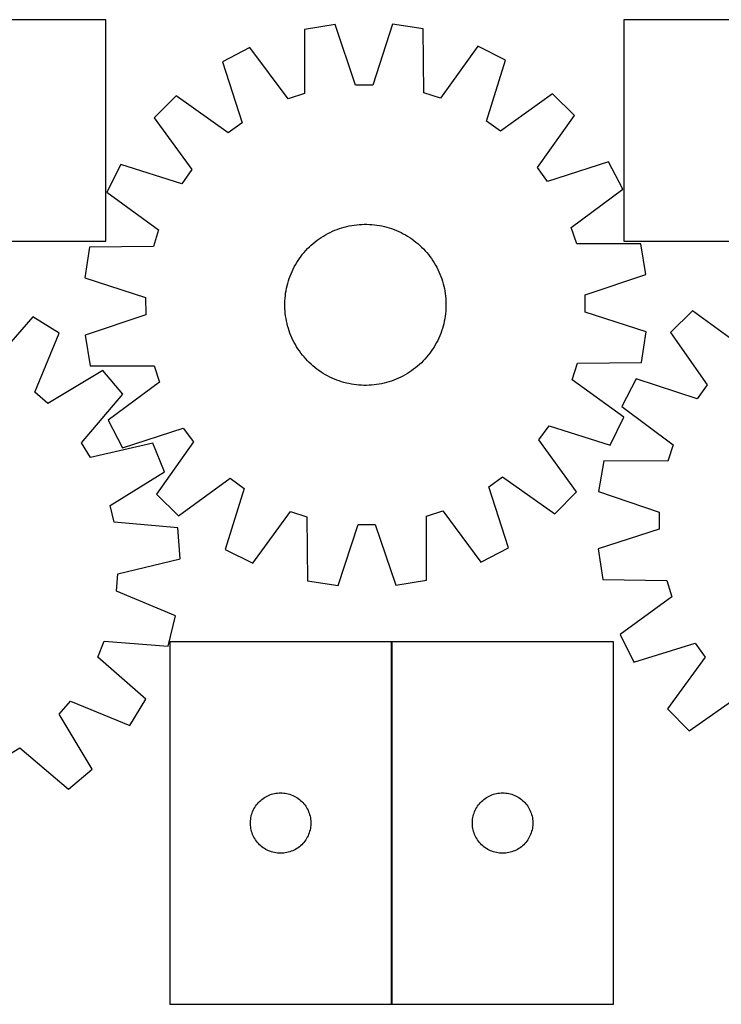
# Model space of a CAD drawing. Header units: millimetres. Extents: x 7 to 1493, y 7 to 496.
# Tile 3 of 6: x 418 to 767, y 7 to 496. Entities that reach past the tile are written whole.
import ezdxf

# ---------------------------------------------------------------- set-up
doc = ezdxf.new("R2010")
doc.units = ezdxf.units.MM
doc.layers.add('COMMON', color=5, linetype='CONTINUOUS', true_color=0x0000ff)
doc.layers.add('CUT', color=7, linetype='CONTINUOUS', true_color=0x000000)

msp = doc.modelspace()

# ---------------------------------------------------------------- linework, layer by layer
at = {"layer": 'COMMON'}
msp.add_line((602.891635, 187.012758), (602.891635, 7.012758), dxfattribs=at)
at = {"layer": 'CUT'}
for p, q in [((461.039244, 495.910218), (281.039244, 495.910218)), ((461.039244, 385.910218), (461.039244, 495.910218)), ((898.226805, 495.935365), (718.226805, 495.935365)), ((718.226805, 495.935365), (718.226805, 385.935365)), ((574.801919, 493.54377), (559.619465, 491.049049)), ((559.619465, 491.049049), (559.627845, 459.284687)), ((584.958332, 463.446892), (574.801919, 493.54377)), ((603.34029, 493.708754), (593.532532, 463.496461)), ((618.550573, 491.389737), (603.34029, 493.708754)), ((618.909449, 459.627402), (618.550573, 491.389737)), ((532.528844, 482.073299), (518.860383, 475.009042)), ((551.488613, 456.587971), (532.528844, 482.073299)), ((645.743159, 482.727805), (627.079315, 457.02497)), ((659.492383, 475.822053), (645.743159, 482.727805)), ((518.860383, 475.009042), (528.684081, 444.801929)), ((650.018592, 445.503378), (659.492383, 475.822053)), ((593.532532, 463.496461), (584.958332, 463.446892)), ((627.079315, 457.02497), (618.909449, 459.627402)), ((495.869332, 458.101134), (485.052828, 447.15884)), ((521.776543, 439.722038), (495.869332, 458.101134)), ((559.627845, 459.284687), (551.488613, 456.587971)), ((682.677385, 459.181095), (656.984402, 440.503692)), ((693.619679, 448.364591), (682.677385, 459.181095)), ((485.052828, 447.15884), (503.730231, 421.465857)), ((656.984402, 440.503692), (650.018592, 445.503378)), ((675.240583, 422.45738), (693.619679, 448.364591)), ((528.684081, 444.801929), (521.776543, 439.722038)), ((710.527587, 425.373539), (680.320473, 415.549842)), ((717.591843, 411.705078), (710.527587, 425.373539)), ((468.411869, 423.973838), (461.506118, 410.224615)), ((498.730544, 414.500048), (468.411869, 423.973838)), ((503.730231, 421.465857), (498.730544, 414.500048)), ((680.320473, 415.549842), (675.240583, 422.45738)), ((692.106516, 392.745309), (717.591843, 411.705078)), ((461.506118, 410.224615), (487.208952, 391.560771)), ((487.208952, 391.560771), (484.606521, 383.390904)), ((573.491265, 390.847863), (574.645534, 391.344522)), ((574.645534, 391.344522), (575.814834, 391.804679)), ((575.814834, 391.804679), (576.998011, 392.22788)), ((576.998011, 392.22788), (578.193897, 392.613708)), ((578.193897, 392.613708), (579.401312, 392.961782)), ((579.401312, 392.961782), (580.619065, 393.271759)), ((580.619065, 393.271759), (581.845953, 393.543332)), ((581.845953, 393.543332), (583.080766, 393.776233)), ((583.080766, 393.776233), (584.322286, 393.970233)), ((584.322286, 393.970233), (585.569287, 394.125141)), ((585.569287, 394.125141), (586.820538, 394.240802)), ((586.820538, 394.240802), (588.074804, 394.317104)), ((588.074804, 394.317104), (589.330849, 394.353971)), ((589.330849, 394.353971), (590.587431, 394.351366)), ((590.587431, 394.351366), (591.843312, 394.309292)), ((591.843312, 394.309292), (593.097252, 394.227791)), ((593.097252, 394.227791), (594.348013, 394.106943)), ((594.348013, 394.106943), (595.59436, 393.946867)), ((595.59436, 393.946867), (596.835065, 393.747722)), ((596.835065, 393.747722), (598.068902, 393.509703)), ((598.068902, 393.509703), (599.294654, 393.233046)), ((599.294654, 393.233046), (600.511111, 392.918023)), ((600.511111, 392.918023), (601.717073, 392.564947)), ((601.717073, 392.564947), (602.911349, 392.174164)), ((602.911349, 392.174164), (604.092761, 391.746061)), ((604.092761, 391.746061), (605.260143, 391.28106)), ((605.260143, 391.28106), (606.412343, 390.77962)), ((694.803232, 384.606077), (692.106516, 392.745309)), ((564.931292, 385.626681), (565.925783, 386.394792)), ((565.925783, 386.394792), (566.943911, 387.131285)), ((566.943911, 387.131285), (567.98467, 387.835435)), ((567.98467, 387.835435), (569.047034, 388.506546)), ((569.047034, 388.506546), (570.129954, 389.143957)), ((570.129954, 389.143957), (571.23236, 389.747038)), ((571.23236, 389.747038), (572.353166, 390.315193)), ((572.353166, 390.315193), (573.491265, 390.847863)), ((606.412343, 390.77962), (607.548224, 390.242236)), ((607.548224, 390.242236), (608.666665, 389.669439)), ((608.666665, 389.669439), (609.766562, 389.061793)), ((609.766562, 389.061793), (610.846829, 388.419898)), ((610.846829, 388.419898), (611.906402, 387.744388)), ((611.906402, 387.744388), (612.944233, 387.03593)), ((612.944233, 387.03593), (613.959298, 386.295222)), ((613.959298, 386.295222), (614.950597, 385.522995)), ((281.039244, 385.910218), (461.039244, 385.910218)), ((452.844185, 383.032029), (450.525169, 367.821746)), ((484.606521, 383.390904), (452.844185, 383.032029)), ((560.346857, 381.33946), (561.208946, 382.253686)), ((561.208946, 382.253686), (562.099326, 383.140382)), ((562.099326, 383.140382), (563.017119, 383.998673)), ((563.017119, 383.998673), (563.961418, 384.827712)), ((563.961418, 384.827712), (564.931292, 385.626681)), ((614.950597, 385.522995), (615.91715, 384.720012)), ((615.91715, 384.720012), (616.858004, 383.887065)), ((616.858004, 383.887065), (617.77223, 383.024976)), ((617.77223, 383.024976), (618.658927, 382.134596)), ((618.658927, 382.134596), (619.517218, 381.216804)), ((726.567594, 384.614457), (694.803232, 384.606077)), ((718.226805, 385.935365), (898.226805, 385.935365)), ((729.062314, 369.432003), (726.567594, 384.614457)), ((556.489534, 376.387857), (557.197993, 377.425688)), ((557.197993, 377.425688), (557.938701, 378.440754)), ((557.938701, 378.440754), (558.710927, 379.432052)), ((558.710927, 379.432052), (559.51391, 380.398606)), ((559.51391, 380.398606), (560.346857, 381.33946)), ((619.517218, 381.216804), (620.346257, 380.272505)), ((620.346257, 380.272505), (621.145226, 379.302631)), ((621.145226, 379.302631), (621.913336, 378.308139)), ((621.913336, 378.308139), (622.649829, 377.290011)), ((622.649829, 377.290011), (623.353979, 376.249252)), ((553.454302, 370.893799), (553.991686, 372.02968)), ((553.991686, 372.02968), (554.564484, 373.14812)), ((554.564484, 373.14812), (555.172129, 374.248017)), ((555.172129, 374.248017), (555.814024, 375.328285)), ((555.814024, 375.328285), (556.489534, 376.387857)), ((623.353979, 376.249252), (624.025091, 375.186888)), ((624.025091, 375.186888), (624.662501, 374.103969)), ((624.662501, 374.103969), (625.265582, 373.001562)), ((625.265582, 373.001562), (625.833738, 371.880756)), ((625.833738, 371.880756), (626.366408, 370.742657)), ((450.525169, 367.821746), (480.737462, 358.013988)), ((551.668976, 366.198528), (552.059759, 367.392804)), ((552.059759, 367.392804), (552.487862, 368.574216)), ((552.487862, 368.574216), (552.952862, 369.741599)), ((552.952862, 369.741599), (553.454302, 370.893799)), ((626.366408, 370.742657), (626.863066, 369.588388)), ((626.863066, 369.588388), (627.323223, 368.419088)), ((627.323223, 368.419088), (627.746425, 367.235911)), ((627.746425, 367.235911), (628.132253, 366.040025)), ((698.965437, 359.275591), (729.062314, 369.432003)), ((550.486201, 361.31652), (550.72422, 362.550357)), ((550.72422, 362.550357), (551.000877, 363.776109)), ((551.000877, 363.776109), (551.315899, 364.992566)), ((551.315899, 364.992566), (551.668976, 366.198528)), ((628.132253, 366.040025), (628.480327, 364.83261)), ((628.480327, 364.83261), (628.790303, 363.614858)), ((628.790303, 363.614858), (629.061876, 362.387969)), ((629.061876, 362.387969), (629.294778, 361.153156)), ((480.737462, 358.013988), (480.78703, 349.439787)), ((549.92463, 356.324768), (550.006131, 357.578707)), ((550.006131, 357.578707), (550.12698, 358.829468)), ((550.12698, 358.829468), (550.287055, 360.075816)), ((550.287055, 360.075816), (550.486201, 361.31652)), ((629.294778, 361.153156), (629.488778, 359.911637)), ((629.488778, 359.911637), (629.643685, 358.664636)), ((629.643685, 358.664636), (629.759347, 357.413385)), ((629.759347, 357.413385), (629.835649, 356.159118)), ((699.015005, 350.70139), (698.965437, 359.275591)), ((549.879952, 353.812304), (549.882557, 355.068887)), ((549.916818, 352.55626), (549.879952, 353.812304)), ((549.882557, 355.068887), (549.92463, 356.324768)), ((549.99312, 351.301993), (549.916818, 352.55626)), ((629.827837, 352.39061), (629.746336, 351.136671)), ((629.86991, 353.646491), (629.827837, 352.39061)), ((629.835649, 356.159118), (629.872515, 354.903074)), ((629.872515, 354.903074), (629.86991, 353.646491)), ((424.743044, 348.392941), (403.913312, 324.41176)), ((437.839163, 340.316913), (424.743044, 348.392941)), ((480.78703, 349.439787), (450.690153, 339.283375)), ((550.108782, 350.050742), (549.99312, 351.301993)), ((550.263689, 348.803741), (550.108782, 350.050742)), ((550.457689, 347.562222), (550.263689, 348.803741)), ((550.690591, 346.327409), (550.457689, 347.562222)), ((629.266266, 347.398858), (629.028247, 346.165021)), ((629.465412, 348.639562), (629.266266, 347.398858)), ((629.625487, 349.88591), (629.465412, 348.639562)), ((629.746336, 351.136671), (629.625487, 349.88591)), ((729.227298, 340.893632), (699.015005, 350.70139)), ((752.245493, 351.319953), (741.278757, 340.528232)), ((777.896156, 332.584472), (752.245493, 351.319953)), ((550.962164, 345.10052), (550.690591, 346.327409)), ((551.27214, 343.882768), (550.962164, 345.10052)), ((551.620214, 342.675353), (551.27214, 343.882768)), ((552.006042, 341.479467), (551.620214, 342.675353)), ((628.083491, 342.51685), (627.692708, 341.322574)), ((628.436568, 343.722812), (628.083491, 342.51685)), ((628.75159, 344.939269), (628.436568, 343.722812)), ((629.028247, 346.165021), (628.75159, 344.939269)), ((425.762946, 310.937674), (437.839163, 340.316913)), ((450.690153, 339.283375), (453.184873, 324.100921)), ((552.429244, 340.29629), (552.006042, 341.479467)), ((552.889401, 339.12699), (552.429244, 340.29629)), ((553.386059, 337.972721), (552.889401, 339.12699)), ((553.918729, 336.834622), (553.386059, 337.972721)), ((626.298165, 337.821579), (625.760781, 336.685698)), ((626.799605, 338.973779), (626.298165, 337.821579)), ((627.264605, 340.141162), (626.799605, 338.973779)), ((627.692708, 341.322574), (627.264605, 340.141162)), ((726.908282, 325.683349), (729.227298, 340.893632)), ((741.278757, 340.528232), (759.599195, 314.579508)), ((554.486885, 335.713816), (553.918729, 336.834622)), ((555.089966, 334.611409), (554.486885, 335.713816)), ((555.727376, 333.52849), (555.089966, 334.611409)), ((556.398488, 332.466126), (555.727376, 333.52849)), ((623.938443, 333.387093), (623.262933, 332.327521)), ((624.580338, 334.467361), (623.938443, 333.387093)), ((625.187983, 335.567258), (624.580338, 334.467361)), ((625.760781, 336.685698), (625.187983, 335.567258)), ((557.102637, 331.425367), (556.398488, 332.466126)), ((557.839131, 330.407239), (557.102637, 331.425367)), ((558.607241, 329.412747), (557.839131, 330.407239)), ((559.40621, 328.442873), (558.607241, 329.412747)), ((560.235249, 327.498574), (559.40621, 328.442873)), ((620.238557, 328.316772), (619.40561, 327.375918)), ((621.04154, 329.283326), (620.238557, 328.316772)), ((621.813766, 330.274624), (621.04154, 329.283326)), ((622.554474, 331.28969), (621.813766, 330.274624)), ((623.262933, 332.327521), (622.554474, 331.28969)), ((453.184873, 324.100921), (484.949235, 324.109301)), ((484.949235, 324.109301), (487.645951, 315.970069)), ((561.09354, 326.580782), (560.235249, 327.498574)), ((561.980237, 325.690402), (561.09354, 326.580782)), ((562.894463, 324.828313), (561.980237, 325.690402)), ((563.835317, 323.995366), (562.894463, 324.828313)), ((564.80187, 323.192383), (563.835317, 323.995366)), ((565.793169, 322.420156), (564.80187, 323.192383)), ((614.821175, 323.088697), (613.826684, 322.320586)), ((615.791049, 323.887666), (614.821175, 323.088697)), ((616.735348, 324.716705), (615.791049, 323.887666)), ((617.653141, 325.574996), (616.735348, 324.716705)), ((618.543521, 326.461692), (617.653141, 325.574996)), ((619.40561, 327.375918), (618.543521, 326.461692)), ((692.543515, 317.154607), (695.145946, 325.324474)), ((695.145946, 325.324474), (726.908282, 325.683349)), ((459.488096, 321.721497), (432.267252, 305.350781)), ((469.447616, 309.993816), (459.488096, 321.721497)), ((566.808234, 321.679448), (565.793169, 322.420156)), ((567.846065, 320.97099), (566.808234, 321.679448)), ((568.905638, 320.29548), (567.846065, 320.97099)), ((569.985905, 319.653585), (568.905638, 320.29548)), ((571.085802, 319.045939), (569.985905, 319.653585)), ((572.204243, 318.473142), (571.085802, 319.045939)), ((573.340124, 317.935758), (572.204243, 318.473142)), ((574.492324, 317.434318), (573.340124, 317.935758)), ((606.261202, 317.867515), (605.106933, 317.370856)), ((607.399301, 318.400185), (606.261202, 317.867515)), ((608.520107, 318.96834), (607.399301, 318.400185)), ((609.622513, 319.571421), (608.520107, 318.96834)), ((610.705433, 320.208832), (609.622513, 319.571421)), ((611.767797, 320.879943), (610.705433, 320.208832)), ((612.808556, 321.584093), (611.767797, 320.879943)), ((613.826684, 322.320586), (612.808556, 321.584093)), ((487.645951, 315.970069), (462.160624, 297.0103)), ((575.659706, 316.969317), (574.492324, 317.434318)), ((576.841118, 316.541214), (575.659706, 316.969317)), ((578.035394, 316.150431), (576.841118, 316.541214)), ((579.241356, 315.797355), (578.035394, 316.150431)), ((580.457813, 315.482332), (579.241356, 315.797355)), ((581.683565, 315.205675), (580.457813, 315.482332)), ((582.917402, 314.967656), (581.683565, 315.205675)), ((584.158107, 314.768511), (582.917402, 314.967656)), ((585.404454, 314.608435), (584.158107, 314.768511)), ((586.655215, 314.487587), (585.404454, 314.608435)), ((587.909155, 314.406086), (586.655215, 314.487587)), ((589.165036, 314.364012), (587.909155, 314.406086)), ((590.421618, 314.361407), (589.165036, 314.364012)), ((591.677663, 314.398274), (590.421618, 314.361407)), ((592.931929, 314.474576), (591.677663, 314.398274)), ((594.18318, 314.590237), (592.931929, 314.474576)), ((595.430181, 314.745145), (594.18318, 314.590237)), ((596.671701, 314.939145), (595.430181, 314.745145)), ((597.906514, 315.172046), (596.671701, 314.939145)), ((599.133402, 315.443619), (597.906514, 315.172046)), ((600.351155, 315.753596), (599.133402, 315.443619)), ((601.55857, 316.10167), (600.351155, 315.753596)), ((602.754456, 316.487498), (601.55857, 316.10167)), ((603.937633, 316.910699), (602.754456, 316.487498)), ((605.106933, 317.370856), (603.937633, 316.910699)), ((718.246349, 298.490763), (692.543515, 317.154607)), ((724.318879, 317.575491), (717.223718, 303.923046)), ((754.503691, 307.68348), (724.318879, 317.575491)), ((759.599195, 314.579508), (754.503691, 307.68348)), ((432.267252, 305.350781), (425.762946, 310.937674)), ((448.883766, 285.784254), (469.447616, 309.993816)), ((717.223718, 303.923046), (742.666087, 284.90567)), ((711.340598, 284.74154), (718.246349, 298.490763)), ((462.160624, 297.0103), (469.22488, 283.341839)), ((676.022236, 287.249521), (681.021923, 294.21533)), ((681.021923, 294.21533), (711.340598, 284.74154)), ((469.22488, 283.341839), (499.431994, 293.165536)), ((499.431994, 293.165536), (504.511884, 286.257998)), ((453.343284, 278.460862), (448.883766, 285.784254)), ((484.290676, 285.618636), (453.343284, 278.460862)), ((490.138688, 271.387287), (484.290676, 285.618636)), ((504.511884, 286.257998), (486.132788, 260.350787)), ((694.699639, 261.556538), (676.022236, 287.249521)), ((742.666087, 284.90567), (739.950964, 276.77256)), ((708.186702, 276.852801), (705.65764, 261.67603)), ((739.950964, 276.77256), (708.186702, 276.852801)), ((463.10014, 254.717205), (490.138688, 271.387287)), ((651.068386, 263.913449), (657.975924, 268.99334)), ((657.975924, 268.99334), (683.883135, 250.614244)), ((497.075082, 249.534283), (522.768065, 268.211686)), ((522.768065, 268.211686), (529.733875, 263.212)), ((486.132788, 260.350787), (497.075082, 249.534283)), ((529.733875, 263.212), (520.260084, 232.893325)), ((660.892084, 233.706336), (651.068386, 263.913449)), ((683.883135, 250.614244), (694.699639, 261.556538)), ((705.65764, 261.67603), (735.731464, 251.451554)), ((465.07834, 246.374178), (463.10014, 254.717205)), ((534.009308, 225.987573), (552.673152, 251.690407)), ((552.673152, 251.690407), (560.843018, 249.087976)), ((620.124622, 249.430691), (628.263854, 252.127407)), ((620.133002, 217.666329), (620.124622, 249.430691)), ((628.263854, 252.127407), (647.223623, 226.642079)), ((735.731464, 251.451554), (735.662498, 242.877488)), ((496.722932, 243.618355), (465.07834, 246.374178)), ((560.843018, 249.087976), (561.201894, 217.325641)), ((576.412177, 215.006624), (586.219935, 245.218917)), ((586.219935, 245.218917), (594.794135, 245.268486)), ((594.794135, 245.268486), (604.950548, 215.171608)), ((497.886994, 228.276403), (496.722932, 243.618355)), ((735.662498, 242.877488), (705.428094, 233.138105)), ((520.260084, 232.893325), (534.009308, 225.987573)), ((647.223623, 226.642079), (660.892084, 233.706336)), ((705.428094, 233.138105), (707.712693, 217.922615)), ((467.020468, 220.777584), (497.886994, 228.276403)), ((466.323711, 212.231596), (467.020468, 220.777584)), ((561.201894, 217.325641), (576.412177, 215.006624)), ((604.950548, 215.171608), (620.133002, 217.666329)), ((707.712693, 217.922615), (739.474136, 217.491883)), ((739.474136, 217.491883), (742.058078, 209.31615)), ((495.567911, 199.831936), (466.323711, 212.231596)), ((742.058078, 209.31615), (716.313085, 190.710502)), ((491.934075, 184.881157), (495.567911, 199.831936)), ((716.313085, 190.710502), (723.187714, 176.945691)), ((456.957492, 179.37523), (460.261002, 187.287638)), ((460.261002, 187.287638), (491.934075, 184.881157)), ((602.791635, 187.012758), (492.791635, 187.012758)), ((492.791635, 187.012758), (492.791635, 7.012758)), ((602.791635, 7.012758), (602.791635, 187.012758)), ((712.991636, 187.012758), (602.991636, 187.012758)), ((602.991636, 187.012758), (602.991636, 7.012758)), ((712.991636, 7.012758), (712.991636, 187.012758)), ((723.187714, 176.945691), (753.527744, 186.350866)), ((753.527744, 186.350866), (758.511659, 179.373763)), ((480.938672, 158.545498), (456.957492, 179.37523)), ((758.511659, 179.373763), (739.776178, 153.723101)), ((437.896512, 151.021291), (443.483405, 157.525597)), ((443.483405, 157.525597), (472.862645, 145.44938)), ((472.862645, 145.44938), (480.938672, 158.545498)), ((750.567899, 142.756364), (776.516623, 161.076803)), ((739.776178, 153.723101), (750.567899, 142.756364)), ((454.267229, 123.800446), (437.896512, 151.021291)), ((411.006593, 129.945258), (418.329986, 134.404776)), ((418.329986, 134.404776), (442.539547, 113.840927)), ((442.539547, 113.840927), (454.267229, 123.800446)), ((536.783355, 107.201858), (537.322473, 107.755041)), ((537.322473, 107.755041), (537.889353, 108.279737)), ((537.889353, 108.279737), (538.482493, 108.774555)), ((538.482493, 108.774555), (539.100319, 109.238183)), ((539.100319, 109.238183), (539.741192, 109.669392)), ((539.741192, 109.669392), (540.403414, 110.067037)), ((540.403414, 110.067037), (541.085228, 110.430065)), ((541.085228, 110.430065), (541.784827, 110.757512)), ((541.784827, 110.757512), (542.500354, 111.048511)), ((542.500354, 111.048511), (543.229913, 111.302289)), ((543.229913, 111.302289), (543.971568, 111.518174)), ((543.971568, 111.518174), (544.723354, 111.695594)), ((544.723354, 111.695594), (545.483277, 111.834077)), ((545.483277, 111.834077), (546.24932, 111.933256)), ((546.24932, 111.933256), (547.019454, 111.99287)), ((547.019454, 111.99287), (547.791635, 112.012758)), ((547.791635, 112.012758), (548.563817, 111.99287)), ((548.563817, 111.99287), (549.33395, 111.933256)), ((549.33395, 111.933256), (550.099994, 111.834077)), ((550.099994, 111.834077), (550.859916, 111.695594)), ((550.859916, 111.695594), (551.611702, 111.518174)), ((551.611702, 111.518174), (552.353358, 111.302289)), ((552.353358, 111.302289), (553.082916, 111.048511)), ((553.082916, 111.048511), (553.798444, 110.757512)), ((553.798444, 110.757512), (554.498042, 110.430065)), ((554.498042, 110.430065), (555.179856, 110.067037)), ((555.179856, 110.067037), (555.842078, 109.669392)), ((555.842078, 109.669392), (556.482952, 109.238183)), ((556.482952, 109.238183), (557.100777, 108.774555)), ((557.100777, 108.774555), (557.693917, 108.279737)), ((557.693917, 108.279737), (558.260798, 107.755041)), ((558.260798, 107.755041), (558.799916, 107.201858)), ((646.983356, 107.201858), (647.522474, 107.755041)), ((647.522474, 107.755041), (648.089354, 108.279737)), ((648.089354, 108.279737), (648.682494, 108.774555)), ((648.682494, 108.774555), (649.30032, 109.238183)), ((649.30032, 109.238183), (649.941193, 109.669392)), ((649.941193, 109.669392), (650.603415, 110.067037)), ((650.603415, 110.067037), (651.285229, 110.430065)), ((651.285229, 110.430065), (651.984828, 110.757512)), ((651.984828, 110.757512), (652.700355, 111.048511)), ((652.700355, 111.048511), (653.429914, 111.302289)), ((653.429914, 111.302289), (654.171569, 111.518174)), ((654.171569, 111.518174), (654.923355, 111.695594)), ((654.923355, 111.695594), (655.683278, 111.834077)), ((655.683278, 111.834077), (656.449321, 111.933256)), ((656.449321, 111.933256), (657.219455, 111.99287)), ((657.219455, 111.99287), (657.991636, 112.012758)), ((657.991636, 112.012758), (658.763818, 111.99287)), ((658.763818, 111.99287), (659.533951, 111.933256)), ((659.533951, 111.933256), (660.299995, 111.834077)), ((660.299995, 111.834077), (661.059917, 111.695594)), ((661.059917, 111.695594), (661.811703, 111.518174)), ((661.811703, 111.518174), (662.553359, 111.302289)), ((662.553359, 111.302289), (663.282917, 111.048511)), ((663.282917, 111.048511), (663.998445, 110.757512)), ((663.998445, 110.757512), (664.698043, 110.430065)), ((664.698043, 110.430065), (665.379857, 110.067037)), ((665.379857, 110.067037), (666.042079, 109.669392)), ((666.042079, 109.669392), (666.682953, 109.238183)), ((666.682953, 109.238183), (667.300778, 108.774555)), ((667.300778, 108.774555), (667.893918, 108.279737)), ((667.893918, 108.279737), (668.460799, 107.755041)), ((668.460799, 107.755041), (668.999917, 107.201858)), ((533.896776, 102.663677), (534.206101, 103.371474)), ((534.206101, 103.371474), (534.551453, 104.062409)), ((534.551453, 104.062409), (534.931916, 104.73465)), ((534.931916, 104.73465), (535.34648, 105.386414)), ((535.34648, 105.386414), (535.794047, 106.015973)), ((535.794047, 106.015973), (536.273429, 106.621656)), ((536.273429, 106.621656), (536.783355, 107.201858)), ((558.799916, 107.201858), (559.309842, 106.621656)), ((559.309842, 106.621656), (559.789224, 106.015973)), ((559.789224, 106.015973), (560.23679, 105.386414)), ((560.23679, 105.386414), (560.651355, 104.73465)), ((560.651355, 104.73465), (561.031817, 104.062409)), ((561.031817, 104.062409), (561.377169, 103.371474)), ((561.377169, 103.371474), (561.686495, 102.663677)), ((644.096777, 102.663677), (644.406102, 103.371474)), ((644.406102, 103.371474), (644.751454, 104.062409)), ((644.751454, 104.062409), (645.131917, 104.73465)), ((645.131917, 104.73465), (645.546481, 105.386414)), ((645.546481, 105.386414), (645.994048, 106.015973)), ((645.994048, 106.015973), (646.47343, 106.621656)), ((646.47343, 106.621656), (646.983356, 107.201858)), ((668.999917, 107.201858), (669.509843, 106.621656)), ((669.509843, 106.621656), (669.989225, 106.015973)), ((669.989225, 106.015973), (670.436791, 105.386414)), ((670.436791, 105.386414), (670.851356, 104.73465)), ((670.851356, 104.73465), (671.231818, 104.062409)), ((671.231818, 104.062409), (671.57717, 103.371474)), ((671.57717, 103.371474), (671.886496, 102.663677)), ((532.796608, 97.398977), (532.836372, 98.17039)), ((532.836372, 98.17039), (532.915795, 98.938734)), ((532.915795, 98.938734), (533.034666, 99.70197)), ((533.034666, 99.70197), (533.19267, 100.458074)), ((533.19267, 100.458074), (533.389387, 101.205043)), ((533.389387, 101.205043), (533.624297, 101.940894)), ((533.624297, 101.940894), (533.896776, 102.663677)), ((561.686495, 102.663677), (561.958974, 101.940894)), ((561.958974, 101.940894), (562.193883, 101.205043)), ((562.193883, 101.205043), (562.390601, 100.458074)), ((562.390601, 100.458074), (562.548604, 99.70197)), ((562.548604, 99.70197), (562.667475, 98.938734)), ((562.667475, 98.938734), (562.746898, 98.17039)), ((562.746898, 98.17039), (562.786662, 97.398977)), ((642.996609, 97.398977), (643.036373, 98.17039)), ((643.036373, 98.17039), (643.115796, 98.938734)), ((643.115796, 98.938734), (643.234667, 99.70197)), ((643.234667, 99.70197), (643.392671, 100.458074)), ((643.392671, 100.458074), (643.589388, 101.205043)), ((643.589388, 101.205043), (643.824298, 101.940894)), ((643.824298, 101.940894), (644.096777, 102.663677)), ((671.886496, 102.663677), (672.158975, 101.940894)), ((672.158975, 101.940894), (672.393884, 101.205043)), ((672.393884, 101.205043), (672.590602, 100.458074)), ((672.590602, 100.458074), (672.748605, 99.70197)), ((672.748605, 99.70197), (672.867476, 98.938734)), ((672.867476, 98.938734), (672.946899, 98.17039)), ((672.946899, 98.17039), (672.986663, 97.398977)), ((532.796608, 96.62654), (532.796608, 97.398977)), ((532.836372, 95.855126), (532.796608, 96.62654)), ((532.915795, 95.086783), (532.836372, 95.855126)), ((533.034666, 94.323547), (532.915795, 95.086783)), ((533.19267, 93.567442), (533.034666, 94.323547)), ((533.389387, 92.820474), (533.19267, 93.567442)), ((562.390601, 93.567442), (562.193883, 92.820474)), ((562.548604, 94.323547), (562.390601, 93.567442)), ((562.667475, 95.086783), (562.548604, 94.323547)), ((562.746898, 95.855126), (562.667475, 95.086783)), ((562.786662, 96.62654), (562.746898, 95.855126)), ((562.786662, 97.398977), (562.786662, 96.62654)), ((642.996609, 96.62654), (642.996609, 97.398977)), ((643.036373, 95.855126), (642.996609, 96.62654)), ((643.115796, 95.086783), (643.036373, 95.855126)), ((643.234667, 94.323547), (643.115796, 95.086783)), ((643.392671, 93.567442), (643.234667, 94.323547)), ((643.589388, 92.820474), (643.392671, 93.567442)), ((672.590602, 93.567442), (672.393884, 92.820474)), ((672.748605, 94.323547), (672.590602, 93.567442)), ((672.867476, 95.086783), (672.748605, 94.323547)), ((672.946899, 95.855126), (672.867476, 95.086783)), ((672.986663, 96.62654), (672.946899, 95.855126)), ((672.986663, 97.398977), (672.986663, 96.62654)), ((533.624297, 92.084623), (533.389387, 92.820474)), ((533.896776, 91.36184), (533.624297, 92.084623)), ((534.206101, 90.654042), (533.896776, 91.36184)), ((534.551453, 89.963107), (534.206101, 90.654042)), ((534.931916, 89.290866), (534.551453, 89.963107)), ((535.34648, 88.639103), (534.931916, 89.290866)), ((535.794047, 88.009544), (535.34648, 88.639103)), ((536.273429, 87.403861), (535.794047, 88.009544)), ((559.789224, 88.009544), (559.309842, 87.403861)), ((560.23679, 88.639103), (559.789224, 88.009544)), ((560.651355, 89.290866), (560.23679, 88.639103)), ((561.031817, 89.963107), (560.651355, 89.290866)), ((561.377169, 90.654042), (561.031817, 89.963107)), ((561.686495, 91.36184), (561.377169, 90.654042)), ((561.958974, 92.084623), (561.686495, 91.36184)), ((562.193883, 92.820474), (561.958974, 92.084623)), ((643.824298, 92.084623), (643.589388, 92.820474)), ((644.096777, 91.36184), (643.824298, 92.084623)), ((644.406102, 90.654042), (644.096777, 91.36184)), ((644.751454, 89.963107), (644.406102, 90.654042)), ((645.131917, 89.290866), (644.751454, 89.963107)), ((645.546481, 88.639103), (645.131917, 89.290866)), ((645.994048, 88.009544), (645.546481, 88.639103)), ((646.47343, 87.403861), (645.994048, 88.009544)), ((669.989225, 88.009544), (669.509843, 87.403861)), ((670.436791, 88.639103), (669.989225, 88.009544)), ((670.851356, 89.290866), (670.436791, 88.639103)), ((671.231818, 89.963107), (670.851356, 89.290866)), ((671.57717, 90.654042), (671.231818, 89.963107)), ((671.886496, 91.36184), (671.57717, 90.654042)), ((672.158975, 92.084623), (671.886496, 91.36184)), ((672.393884, 92.820474), (672.158975, 92.084623)), ((536.783355, 86.823658), (536.273429, 87.403861)), ((537.322473, 86.270476), (536.783355, 86.823658)), ((537.889353, 85.745779), (537.322473, 86.270476)), ((538.482493, 85.250961), (537.889353, 85.745779)), ((539.100319, 84.787333), (538.482493, 85.250961)), ((539.741192, 84.356125), (539.100319, 84.787333)), ((540.403414, 83.95848), (539.741192, 84.356125)), ((541.085228, 83.595452), (540.403414, 83.95848)), ((541.784827, 83.268005), (541.085228, 83.595452)), ((542.500354, 82.977006), (541.784827, 83.268005)), ((553.798444, 83.268005), (553.082916, 82.977006)), ((554.498042, 83.595452), (553.798444, 83.268005)), ((555.179856, 83.95848), (554.498042, 83.595452)), ((555.842078, 84.356125), (555.179856, 83.95848)), ((556.482952, 84.787333), (555.842078, 84.356125)), ((557.100777, 85.250961), (556.482952, 84.787333)), ((557.693917, 85.745779), (557.100777, 85.250961)), ((558.260798, 86.270476), (557.693917, 85.745779)), ((558.799916, 86.823658), (558.260798, 86.270476)), ((559.309842, 87.403861), (558.799916, 86.823658)), ((646.983356, 86.823658), (646.47343, 87.403861)), ((647.522474, 86.270476), (646.983356, 86.823658)), ((648.089354, 85.745779), (647.522474, 86.270476)), ((648.682494, 85.250961), (648.089354, 85.745779)), ((649.30032, 84.787333), (648.682494, 85.250961)), ((649.941193, 84.356125), (649.30032, 84.787333)), ((650.603415, 83.95848), (649.941193, 84.356125)), ((651.285229, 83.595452), (650.603415, 83.95848)), ((651.984828, 83.268005), (651.285229, 83.595452)), ((652.700355, 82.977006), (651.984828, 83.268005)), ((663.998445, 83.268005), (663.282917, 82.977006)), ((664.698043, 83.595452), (663.998445, 83.268005)), ((665.379857, 83.95848), (664.698043, 83.595452)), ((666.042079, 84.356125), (665.379857, 83.95848)), ((666.682953, 84.787333), (666.042079, 84.356125)), ((667.300778, 85.250961), (666.682953, 84.787333)), ((667.893918, 85.745779), (667.300778, 85.250961)), ((668.460799, 86.270476), (667.893918, 85.745779)), ((668.999917, 86.823658), (668.460799, 86.270476)), ((669.509843, 87.403861), (668.999917, 86.823658)), ((543.229913, 82.723228), (542.500354, 82.977006)), ((543.971568, 82.507342), (543.229913, 82.723228)), ((544.723354, 82.329923), (543.971568, 82.507342)), ((545.483277, 82.19144), (544.723354, 82.329923)), ((546.24932, 82.09226), (545.483277, 82.19144)), ((547.019454, 82.032647), (546.24932, 82.09226)), ((547.791635, 82.012758), (547.019454, 82.032647)), ((548.563817, 82.032647), (547.791635, 82.012758)), ((549.33395, 82.09226), (548.563817, 82.032647)), ((550.099994, 82.19144), (549.33395, 82.09226)), ((550.859916, 82.329923), (550.099994, 82.19144)), ((551.611702, 82.507342), (550.859916, 82.329923)), ((552.353358, 82.723228), (551.611702, 82.507342)), ((553.082916, 82.977006), (552.353358, 82.723228)), ((653.429914, 82.723228), (652.700355, 82.977006)), ((654.171569, 82.507342), (653.429914, 82.723228)), ((654.923355, 82.329923), (654.171569, 82.507342)), ((655.683278, 82.19144), (654.923355, 82.329923)), ((656.449321, 82.09226), (655.683278, 82.19144)), ((657.219455, 82.032647), (656.449321, 82.09226)), ((657.991636, 82.012758), (657.219455, 82.032647)), ((658.763818, 82.032647), (657.991636, 82.012758)), ((659.533951, 82.09226), (658.763818, 82.032647)), ((660.299995, 82.19144), (659.533951, 82.09226)), ((661.059917, 82.329923), (660.299995, 82.19144)), ((661.811703, 82.507342), (661.059917, 82.329923)), ((662.553359, 82.723228), (661.811703, 82.507342)), ((663.282917, 82.977006), (662.553359, 82.723228)), ((492.791635, 7.012758), (602.791635, 7.012758)), ((602.991636, 7.012758), (712.991636, 7.012758))]:
    msp.add_line(p, q, dxfattribs=at)

doc.saveas('drawing.dxf')
